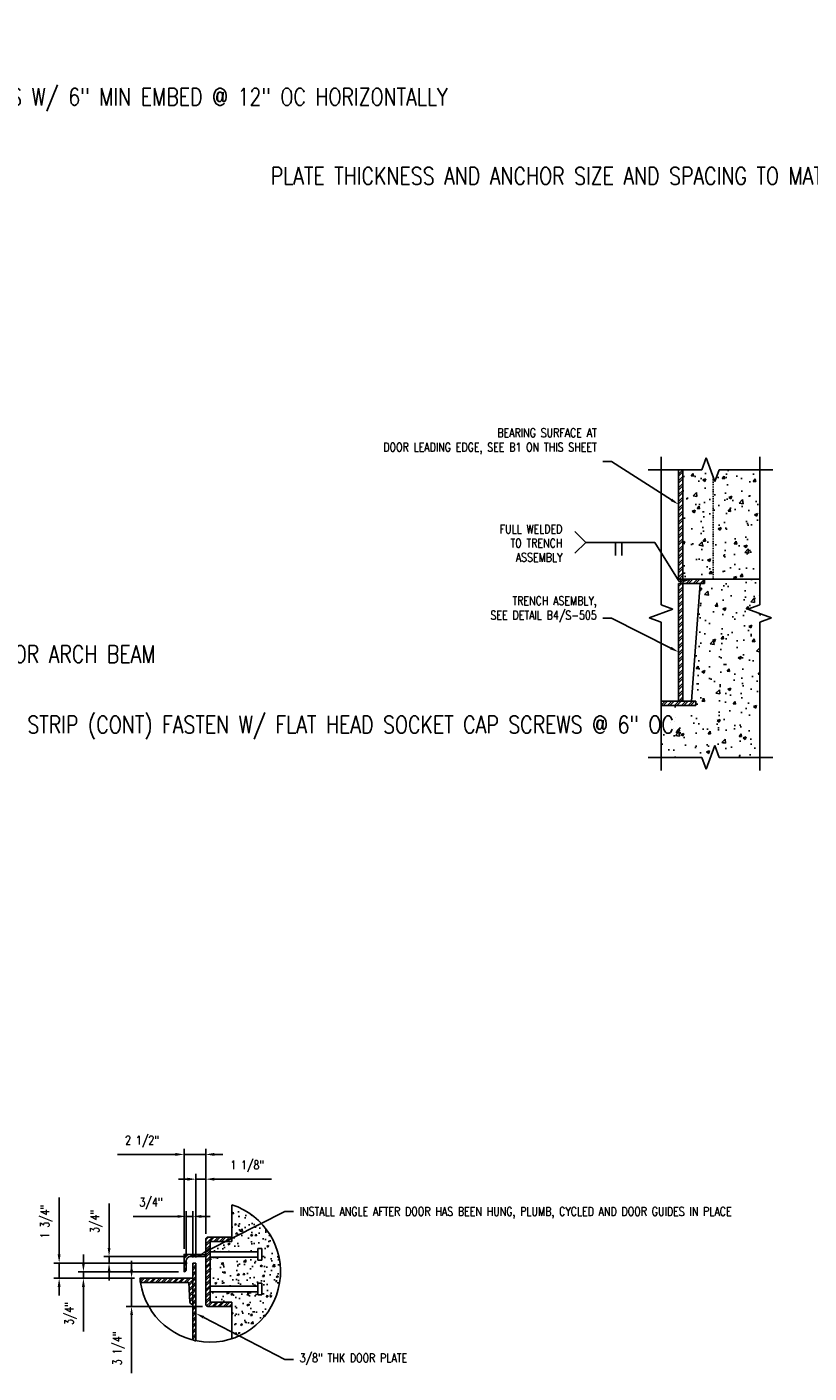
# Model space of a CAD drawing. Header units: inches. Extents: x -1617 to 1000, y 30 to 679.
# Tile 5 of 14: x 146 to 236, y 30 to 186. Entities that reach past the tile are written whole.
import ezdxf
from ezdxf import colors
from ezdxf.entities.mleader import LeaderData, LeaderLine
from ezdxf.math import Vec2, Vec3

# ---------------------------------------------------------------- set-up
doc = ezdxf.new("R2010")
doc.units = ezdxf.units.IN
doc.header["$MEASUREMENT"] = 0
doc.linetypes.add('Hidden 3_32_', pattern=[0.140625, 0.09375, -0.046875])
for name, color, linetype in [('A-DETL-HDLN', 90, 'Hidden 3_32_'), ('M-DETL-PATT', 1, 'Continuous'), ('S-ANNO-DIMS', 1, 'Continuous'), ('S-ANNO-NOTE', 2, 'Continuous'), ('S-ANNO-SYMB', 2, 'Continuous'), ('S-DETL-LIGHT', 2, 'Continuous'), ('S-DETL-MEDM', 3, 'Continuous')]:
    doc.layers.add(name, color=color, linetype=linetype)
doc.layers.add('A-WALL-PATT', color=9, linetype='Continuous', lineweight=18, true_color=0x808080)
doc.styles.add('Annotative', font='romans.shx', dxfattribs={"width": 0.8, "height": 0.125})
doc.dimstyles.new('Annotative', dxfattribs={"dimscale": 0, "dimtxt": 0.125, "dimasz": 0.125, "dimexe": 0.078125, "dimexo": 0.078125, "dimgap": 0.09, "dimtad": 1, "dimdec": 3, "dimzin": 3, "dimdsep": 46, "dimlunit": 4, "dimtxsty": 'Annotative', "dimcen": 0.09, "dimclrt": 2, "dimazin": 2, "dimtfac": 1, "dimtdec": 3, "dimtmove": 0, "dimatfit": 0, "dimfxl": 1, "dimfrac": 2, "dimtolj": 1, "dimtzin": 0, "dimarcsym": 0})
pattern_1 = [(45, (0, -36), (-0.3314563, 0.3314563), []), (45, (0.22097, -36), (-0.3314563, 0.3314563), [])]
pattern_2 = [(45, (18.01057, 0), (-0.3977476, 0.3977476), []), (45, (18.27574, 0), (-0.3977476, 0.3977476), [])]

# ---------------------------------------------------------------- blocks, each defined once
blk = doc.blocks.new('*D21')
at = {"layer": 'Defpoints', "color": 0, "transparency": 16777216}
for p in [(165.13, 42.89), (149.71, 41.14), (159.03, 41.14)]:
    blk.add_point(p, dxfattribs=at)
at = {"layer": 'S-ANNO-DIMS', "color": 0, "lineweight": -2, "transparency": 16777216}
for p, q in [((149.71, 43.89), (149.71, 50.48)), ((164.51, 42.89), (149.08, 42.89)), ((149.71, 41.14), (149.71, 42.89)), ((158.41, 41.14), (149.08, 41.14)), ((149.71, 40.14), (149.71, 39.14))]:
    blk.add_line(p, q, dxfattribs=at)
at = {"layer": 'S-ANNO-DIMS', "color": 0, "transparency": 16777216}
for points in [[(149.54, 43.89), (149.87, 43.89), (149.71, 42.89)], [(149.54, 40.14), (149.87, 40.14), (149.71, 41.14)]]:
    blk.add_solid(points, dxfattribs=at)
at = {"layer": 'S-ANNO-DIMS', "color": 2, "lineweight": -3, "transparency": 16777216, "insert": (148.23, 47.69), "char_height": 1, "attachment_point": 5, "rotation": 90, "style": 'Annotative'}
blk.add_mtext('\\A1;1 3/4"', dxfattribs=at)
blk = doc.blocks.new('*D22')
at = {"layer": 'Defpoints', "color": 0, "transparency": 16777216}
for p in [(159.03, 41.14), (158.07, 37.89), (166.88, 37.89)]:
    blk.add_point(p, dxfattribs=at)
at = {"layer": 'S-ANNO-DIMS', "color": 0, "lineweight": -2, "transparency": 16777216}
for p, q in [((158.07, 42.14), (158.07, 43.14)), ((158.41, 41.14), (157.45, 41.14)), ((158.07, 41.14), (158.07, 37.89)), ((166.26, 37.89), (157.45, 37.89)), ((158.07, 36.89), (158.07, 30.18))]:
    blk.add_line(p, q, dxfattribs=at)
at = {"layer": 'S-ANNO-DIMS', "color": 0, "transparency": 16777216}
for points in [[(157.91, 42.14), (158.24, 42.14), (158.07, 41.14)], [(157.91, 36.89), (158.24, 36.89), (158.07, 37.89)]]:
    blk.add_solid(points, dxfattribs=at)
at = {"layer": 'S-ANNO-DIMS', "color": 2, "lineweight": -3, "transparency": 16777216, "insert": (156.59, 33.04), "char_height": 1, "attachment_point": 5, "rotation": 90, "style": 'Annotative'}
blk.add_mtext('\\A1;3 1/4"', dxfattribs=at)
blk = doc.blocks.new('*D23')
at = {"layer": 'Defpoints', "color": 0, "transparency": 16777216}
for p in [(155.47, 43.64), (164.88, 43.64), (165.13, 42.89)]:
    blk.add_point(p, dxfattribs=at)
at = {"layer": 'S-ANNO-DIMS', "color": 0, "lineweight": -2, "transparency": 16777216}
for p, q in [((155.47, 44.64), (155.47, 49.78)), ((164.26, 43.64), (154.85, 43.64)), ((155.47, 42.89), (155.47, 43.64)), ((164.51, 42.89), (154.85, 42.89)), ((155.47, 41.89), (155.47, 40.89))]:
    blk.add_line(p, q, dxfattribs=at)
at = {"layer": 'S-ANNO-DIMS', "color": 0, "transparency": 16777216}
for points in [[(155.31, 44.64), (155.64, 44.64), (155.47, 43.64)], [(155.31, 41.89), (155.64, 41.89), (155.47, 42.89)]]:
    blk.add_solid(points, dxfattribs=at)
at = {"layer": 'S-ANNO-DIMS', "color": 2, "lineweight": -3, "transparency": 16777216, "insert": (153.99, 47.71), "char_height": 1, "attachment_point": 5, "rotation": 90, "style": 'Annotative'}
blk.add_mtext('\\A1;3/4"', dxfattribs=at)
blk = doc.blocks.new('*D24')
at = {"layer": 'Defpoints', "color": 0, "transparency": 16777216}
for p in [(152.51, 41.14), (159.03, 41.14), (164.13, 41.89)]:
    blk.add_point(p, dxfattribs=at)
at = {"layer": 'S-ANNO-DIMS', "color": 0, "lineweight": -2, "transparency": 16777216}
for p, q in [((152.51, 42.89), (152.51, 43.89)), ((163.51, 41.89), (151.89, 41.89)), ((158.41, 41.14), (151.89, 41.14)), ((152.51, 41.89), (152.51, 41.14)), ((152.51, 40.14), (152.51, 35))]:
    blk.add_line(p, q, dxfattribs=at)
at = {"layer": 'S-ANNO-DIMS', "color": 0, "transparency": 16777216}
for points in [[(152.34, 42.89), (152.68, 42.89), (152.51, 41.89)], [(152.34, 40.14), (152.68, 40.14), (152.51, 41.14)]]:
    blk.add_solid(points, dxfattribs=at)
at = {"layer": 'S-ANNO-DIMS', "color": 2, "lineweight": -3, "transparency": 16777216, "insert": (151.03, 37.07), "char_height": 1, "attachment_point": 5, "rotation": 90, "style": 'Annotative'}
blk.add_mtext('\\A1;3/4"', dxfattribs=at)
blk = doc.blocks.new('*D29')
at = {"layer": 'Defpoints', "color": 0, "transparency": 16777216}
for p in [(165.51, 52.58), (166.63, 45.64), (165.51, 42.89)]:
    blk.add_point(p, dxfattribs=at)
at = {"layer": 'S-ANNO-DIMS', "color": 0, "lineweight": -2, "transparency": 16777216}
for p, q in [((165.51, 43.52), (165.51, 53.21)), ((166.63, 46.27), (166.63, 53.21)), ((164.51, 52.58), (163.51, 52.58)), ((165.51, 52.58), (166.63, 52.58)), ((167.63, 52.58), (174.23, 52.58))]:
    blk.add_line(p, q, dxfattribs=at)
at = {"layer": 'S-ANNO-DIMS', "color": 0, "transparency": 16777216}
for points in [[(164.51, 52.75), (164.51, 52.41), (165.51, 52.58)], [(167.63, 52.75), (167.63, 52.41), (166.63, 52.58)]]:
    blk.add_solid(points, dxfattribs=at)
at = {"layer": 'S-ANNO-DIMS', "color": 2, "transparency": 16777216, "insert": (171.43, 54.06), "char_height": 1, "attachment_point": 5, "style": 'Annotative'}
blk.add_mtext('\\A1;1 1/8"', dxfattribs=at)
blk = doc.blocks.new('*D30')
at = {"layer": 'Defpoints', "color": 0, "transparency": 16777216}
for p in [(164.38, 48.28), (164.38, 43.05), (165.13, 42.89)]:
    blk.add_point(p, dxfattribs=at)
at = {"layer": 'S-ANNO-DIMS', "color": 0, "lineweight": -2, "transparency": 16777216}
for p, q in [((163.38, 48.28), (158.24, 48.28)), ((164.38, 43.68), (164.38, 48.9)), ((165.13, 48.28), (164.38, 48.28)), ((165.13, 43.52), (165.13, 48.9)), ((166.13, 48.28), (167.13, 48.28))]:
    blk.add_line(p, q, dxfattribs=at)
at = {"layer": 'S-ANNO-DIMS', "color": 0, "transparency": 16777216}
for points in [[(163.38, 48.44), (163.38, 48.11), (164.38, 48.28)], [(166.13, 48.44), (166.13, 48.11), (165.13, 48.28)]]:
    blk.add_solid(points, dxfattribs=at)
at = {"layer": 'S-ANNO-DIMS', "color": 2, "transparency": 16777216, "insert": (160.31, 49.76), "char_height": 1, "attachment_point": 5, "style": 'Annotative'}
blk.add_mtext('\\A1;3/4"', dxfattribs=at)
blk = doc.blocks.new('*D76')
at = {"layer": 'Defpoints', "color": 0, "transparency": 16777216}
for p in [(166.63, 55.44), (166.63, 45.64), (164.13, 43.89)]:
    blk.add_point(p, dxfattribs=at)
at = {"layer": 'S-ANNO-DIMS', "color": 0, "lineweight": -2, "transparency": 16777216}
for p, q in [((164.13, 44.52), (164.13, 56.07)), ((166.63, 46.27), (166.63, 56.07)), ((163.13, 55.44), (156.43, 55.44)), ((166.63, 55.44), (164.13, 55.44)), ((167.63, 55.44), (168.63, 55.44))]:
    blk.add_line(p, q, dxfattribs=at)
at = {"layer": 'S-ANNO-DIMS', "color": 0, "transparency": 16777216}
for points in [[(163.13, 55.61), (163.13, 55.27), (164.13, 55.44)], [(167.63, 55.61), (167.63, 55.27), (166.63, 55.44)]]:
    blk.add_solid(points, dxfattribs=at)
at = {"layer": 'S-ANNO-DIMS', "color": 2, "transparency": 16777216, "insert": (159.28, 56.92), "char_height": 1, "attachment_point": 5, "style": 'Annotative'}
blk.add_mtext('\\A1;2 1/2"', dxfattribs=at)

msp = doc.modelspace()

# ---------------------------------------------------------------- hatches: boundary and pattern name
at = {"layer": 'A-WALL-PATT', "lineweight": -3}
h = msp.add_hatch(dxfattribs=at)
h.set_pattern_fill('AR-CONC', color=8, scale=0.5, style=0)
h.set_pattern_definition([(50, (18.0106, 0), (3.5863, -0.31376), [0.375, -4.125]), (355, (18.0106, 0), (-0.693757, 3.76096), [0.3, -3.3]), (100.4514, (18.3094, -0.026), (2.892544, 3.4472), [0.3187, -3.50571]), (46.1842, (18.0106, 1), (5.33621, -0.8276), [0.5625, -6.1875]), (96.6356, (18.455, 0.931), (4.67331, 4.87059), [0.47805, -5.25857]), (351.1842, (18.0106, 1), (4.67331, 4.87059), [0.45, -4.95]), (21, (18.5106, 0.75), (2.984535, -2.013094), [0.375, -4.125]), (326, (18.5106, 0.75), (1.216577, 3.62575), [0.3, -3.3]), (71.4514, (18.7593, 0.5822), (4.20111, 1.612656), [0.3187, -3.50571]), (37.5, (18.0106, 0), (0.060799, 1.664469), [0, -3.26, 0, -3.35, 0, -3.3125]), (7.5, (18.0106, 0), (1.315348, 1.972059), [0, -1.91, 0, -3.185, 0, -1.2625]), (327.5, (16.8956, 0), (2.669112, -0.1127744), [0, -1.25, 0, -3.9, 0, -5.175]), (317.5, (16.3956, 0), (2.91593, 0.500525), [0, -1.625, 0, -2.59, 0, -3.675])])
h.paths.add_polyline_path([(224.3221, 100.1563), (225.4209, 102.6773), (225.9209, 101.3036), (230.6191, 101.3036), (230.6191, 116.9159), (231.9928, 117.4159), (229.2453, 118.4159), (230.6191, 118.9159), (230.6191, 134.5283), (225.9209, 134.5283), (225.4209, 133.1546), (224.4658, 135.7786), (223.9209, 134.5283), (221.7501, 134.5283), (221.7501, 121.8958), (224.2501, 121.8958), (224.2501, 121.3958), (223.741, 121.3958), (222.7501, 107.8036), (223.2501, 107.8036), (223.2501, 107.3036), (219.2226, 107.3036), (219.2226, 101.3036), (223.9046, 101.3036)])
h = msp.add_hatch(dxfattribs=at)
h.set_pattern_fill('ANSI32', color=8, scale=1.5, style=0)
h.set_pattern_definition(pattern_2)
h.paths.add_polyline_path([(223.2321, 107.3036), (223.2501, 107.3036), (223.2501, 107.8036), (219.2226, 107.8036), (219.2226, 107.3036), (222.7501, 107.3036)])
h = msp.add_hatch(dxfattribs=at)
h.set_pattern_fill('AR-CONC', color=8, scale=0.3125, style=0)
h.set_pattern_definition([(50, (0, -36), (2.241438, -0.1961), [0.234375, -2.578125]), (355, (0, -36), (-0.433598, 2.3506), [0.1875, -2.0625]), (100.4514, (0.1868, -36.0163), (1.80784, 2.1545), [0.199188, -2.19107]), (46.1842, (0, -35.375), (3.33513, -0.517248), [0.35156, -3.86719]), (96.6356, (0.278, -35.418), (2.92082, 3.04412), [0.29878, -3.286605]), (351.1842, (0, -35.375), (2.92082, 3.04412), [0.28125, -3.09375]), (21, (0.3125, -35.5312), (1.865335, -1.258184), [0.234375, -2.578125]), (326, (0.3125, -35.5312), (0.76036, 2.266094), [0.1875, -2.0625]), (71.4514, (0.468, -35.636), (2.625695, 1.00791), [0.199188, -2.19107]), (37.5, (0, -36), (0.0379995, 1.0402933), [0, -2.0375, 0, -2.09375, 0, -2.0703125]), (7.5, (0, -36), (0.822092, 1.2325366), [0, -1.19375, 0, -1.990625, 0, -0.7890625]), (327.5, (-0.6969, -36), (1.668195, -0.070484), [0, -0.78125, 0, -2.4375, 0, -3.234375]), (317.5, (-1.0094, -36), (1.822457, 0.312828), [0, -1.015625, 0, -1.61875, 0, -2.296875])])
h.paths.add_polyline_path([(169.6344, 34.1493), (170.2222, 34.3652), (170.7857, 34.6214), (171.3249, 34.9181), (171.8428, 35.2573), (172.3363, 35.6368), (172.7971, 36.0502), (173.2245, 36.498), (173.6191, 36.9796), (173.974, 37.4868), (174.2887, 38.0198), (174.5638, 38.5784), (174.7945, 39.1528), (174.9801, 39.7434), (175.1213, 40.3498), (175.2157, 40.9615), (175.2625, 41.5788), (175.2625, 42.2014), (175.2157, 42.8187), (175.1213, 43.4304), (174.9801, 44.0368), (174.7945, 44.6274), (174.5638, 45.2018), (174.2887, 45.7604), (173.974, 46.2934), (173.6191, 46.8006), (173.2245, 47.2822), (172.7971, 47.73), (172.3363, 48.1434), (171.8428, 48.523), (171.3249, 48.8621), (170.7857, 49.1588), (170.2222, 49.415), (169.6344, 49.6309), (169.6344, 45.3901), (167.1344, 45.3901), (167.1344, 44.2051), (172.6462, 44.2051), (172.6462, 44.5594), (173.1187, 44.5594), (173.1187, 43.2208), (172.6462, 43.2208), (172.6462, 43.5751), (167.1344, 43.5751), (167.1344, 40.2051), (172.6462, 40.2051), (172.6462, 40.5594), (173.1187, 40.5594), (173.1187, 39.2208), (172.6462, 39.2208), (172.6462, 39.5751), (167.1344, 39.5751), (167.1344, 38.3901), (169.6344, 38.3901), (169.6344, 37.8901)])
at = {"layer": 'M-DETL-PATT', "lineweight": -3}
h = msp.add_hatch(dxfattribs=at)
h.set_pattern_fill('ANSI32', color=8, scale=1.5, style=0)
h.set_pattern_definition(pattern_2)
h.paths.add_polyline_path([(221.2501, 121.8958), (221.7501, 121.8958), (221.7501, 134.5283), (221.2501, 134.5283), (221.2501, 122.5521)])
h = msp.add_hatch(dxfattribs=at)
h.set_pattern_fill('ANSI32', color=8, scale=1.5, style=0)
h.set_pattern_definition(pattern_2)
h.paths.add_polyline_path([(221.5001, 107.8036), (221.7501, 107.8036), (221.7501, 121.3958), (221.2501, 121.3958), (221.2501, 107.8036)])
h = msp.add_hatch(dxfattribs=at)
h.set_pattern_fill('ANSI32', color=8, scale=1.5, style=0)
h.set_pattern_definition(pattern_2)
h.paths.add_polyline_path([(221.7501, 121.3958), (224.2501, 121.3958), (224.2501, 121.8958), (221.5001, 121.8958), (221.5001, 121.3958), (221.5871, 121.3958)])
h = msp.add_hatch(dxfattribs=at)
h.set_pattern_fill('ANSI32', color=8, scale=1.25, style=0)
h.set_pattern_definition(pattern_1)
h.paths.add_polyline_path([(169.6344, 37.8901), (169.6344, 38.3901), (167.1344, 38.3901), (167.1344, 45.3901), (169.6344, 45.3901), (169.6344, 45.8901), (166.8844, 45.8901), (166.8197, 45.8816), (166.7594, 45.8566), (166.7076, 45.8169), (166.6679, 45.7651), (166.6429, 45.7048), (166.6344, 45.6401), (166.6344, 38.1401), (166.6429, 38.0754), (166.6679, 38.0151), (166.7076, 37.9633), (166.7594, 37.9236), (166.8197, 37.8986), (166.8844, 37.8901)])
h = msp.add_hatch(dxfattribs=at)
h.set_pattern_fill('ANSI32', color=8, scale=1.5, style=0)
h.set_pattern_definition([(45, (66.13076, -97.2818), (-0.3977476, 0.3977476), []), (45, (66.3959, -97.2818), (-0.3977476, 0.3977476), [])])
edge = h.paths.add_edge_path()
edge.add_line((166.6344, 43.8901), (164.1344, 43.8901))
edge.add_line((164.1344, 43.8901), (164.1344, 41.8901))
edge.add_arc((164.1344, 42.1401), 0.25, 270, 360)
edge.add_line((164.3844, 42.1401), (164.3844, 43.1401))
edge.add_arc((164.8844, 43.1401), 0.5, 90, 180, ccw=False)
edge.add_line((164.8844, 43.6401), (166.3844, 43.6401))
edge.add_arc((166.3844, 43.8901), 0.25, 270, 360)
h = msp.add_hatch(dxfattribs=at)
h.set_pattern_fill('ANSI32', color=8, scale=1.25, style=0)
h.set_pattern_definition(pattern_1)
h.paths.add_polyline_path([(165.5094, 33.9071), (165.5094, 42.8901), (165.1344, 42.8901), (165.1344, 33.9897), (165.4288, 33.9239)])
h = msp.add_hatch(dxfattribs=at)
h.set_pattern_fill('ANSI32', color=8, scale=1.25, style=0)
h.set_pattern_definition(pattern_1)
h.paths.add_polyline_path([(165.051, 38.1401), (165.1344, 38.1401), (165.1344, 41.1401), (159.0346, 41.1401), (159.0617, 40.8896), (159.0965, 40.6401), (164.6856, 40.6401), (164.8013, 38.3773), (164.8125, 38.3152), (164.8389, 38.2578), (164.8788, 38.2089), (164.9297, 38.1715), (164.9884, 38.1481)])

# ---------------------------------------------------------------- linework, layer by layer
at = {"layer": 'A-DETL-HDLN', "lineweight": -3}
msp.add_line((225.2468, 121.9767), (225.2468, 133.6326), dxfattribs=at)
at = {"layer": 'S-ANNO-SYMB', "lineweight": -3}
msp.add_line((210.5154, 126.1328), (218.5143, 126.1328), dxfattribs=at)
at = {"layer": 'S-DETL-LIGHT', "lineweight": -3}
for p, q in [((219.2226, 118.9159), (219.2226, 136.0283)), ((223.9209, 134.5283), (224.4209, 135.902)), ((224.4209, 135.902), (225.4209, 133.1546)), ((230.6191, 118.9159), (230.6191, 136.0283)), ((217.7226, 134.5283), (223.9209, 134.5283)), ((225.4209, 133.1546), (225.9209, 134.5283)), ((225.9209, 134.5283), (232.1191, 134.5283)), ((209.2654, 127.3828), (210.5154, 126.1328)), ((210.5154, 126.1328), (209.2654, 124.8828)), ((213.9526, 126.1328), (213.9526, 124.6328)), ((214.7026, 126.1328), (214.7026, 124.6328)), ((224.2501, 121.8958), (230.6191, 121.8958)), ((217.8489, 117.4159), (220.5964, 118.4159)), ((220.5964, 118.4159), (219.2226, 118.9159)), ((229.2453, 118.4159), (230.6191, 118.9159)), ((231.9928, 117.4159), (229.2453, 118.4159)), ((219.2226, 116.9159), (217.8489, 117.4159)), ((219.2226, 99.8036), (219.2226, 116.9159)), ((230.6191, 116.9159), (231.9928, 117.4159)), ((230.6191, 99.8036), (230.6191, 116.9159)), ((224.4209, 99.9298), (225.4209, 102.6773)), ((225.4209, 102.6773), (225.9209, 101.3036)), ((217.7226, 101.3036), (223.9209, 101.3036)), ((223.9209, 101.3036), (224.4209, 99.9298)), ((225.9209, 101.3036), (232.1191, 101.3036)), ((169.6344, 45.3901), (169.6344, 49.6309)), ((166.6344, 45.6401), (166.6344, 38.1401)), ((169.6344, 45.8901), (166.8844, 45.8901)), ((167.1344, 38.3901), (167.1344, 45.3901)), ((167.1344, 45.3901), (169.6344, 45.3901)), ((167.1344, 44.2051), (172.6462, 44.2051)), ((172.6462, 43.5751), (167.1344, 43.5751)), ((172.6462, 44.5594), (173.1187, 44.5594)), ((172.6462, 44.5594), (172.6462, 43.2208)), ((173.1187, 43.2208), (173.1187, 44.5594)), ((165.5094, 42.8901), (165.1344, 42.8901)), ((165.1344, 42.8901), (165.1344, 33.9897)), ((165.5094, 33.9071), (165.5094, 42.8901)), ((172.6462, 43.2208), (173.1187, 43.2208)), ((159.0965, 40.6401), (164.6856, 40.6401)), ((164.6856, 40.6401), (164.8013, 38.3773)), ((172.6462, 40.5594), (173.1187, 40.5594)), ((172.6462, 39.2208), (172.6462, 40.5594)), ((173.1187, 40.5594), (173.1187, 39.2208)), ((167.1344, 40.2051), (172.6462, 40.2051)), ((172.6462, 39.5751), (167.1344, 39.5751)), ((173.1187, 39.2208), (172.6462, 39.2208)), ((165.051, 38.1401), (165.1344, 38.1401)), ((166.8844, 37.8901), (169.6344, 37.8901)), ((169.6344, 38.3901), (167.1344, 38.3901)), ((169.6344, 38.3901), (169.6344, 34.1493))]:
    msp.add_line(p, q, dxfattribs=at)
for centre, radius, start, end in [((167.1344, 41.8901), 8.1345, 188.839472, 72.101409), ((166.8844, 45.6401), 0.25, 90, 180), ((167.1344, 41.8901), 8.1345, 185.290182, 188.839472), ((165.051, 38.3901), 0.25, 182.928842, 270), ((166.8844, 38.1401), 0.25, 180, 270), ((167.0719, 41.8901), 8.1345, 256.220661, 258.925614)]:
    msp.add_arc(centre, radius, start, end, dxfattribs=at)
at = {"layer": 'S-DETL-MEDM', "lineweight": -3}
for p, q in [((221.2501, 121.8958), (221.2501, 134.5283)), ((221.7501, 121.8958), (221.7501, 134.5283)), ((224.2501, 121.8958), (221.2501, 121.8958)), ((221.2501, 107.8036), (221.2501, 121.3958)), ((221.2501, 121.3958), (224.2501, 121.3958)), ((221.5001, 121.3958), (221.5001, 121.8958)), ((221.7501, 121.3958), (221.7501, 107.8036)), ((222.7501, 107.8036), (223.741, 121.3958)), ((224.2501, 121.3958), (224.2501, 121.8958)), ((223.2501, 107.8036), (219.2226, 107.8036)), ((219.2226, 107.3036), (223.2501, 107.3036)), ((223.2501, 107.3036), (223.2501, 107.8036)), ((166.6344, 45.6401), (166.6344, 38.1401)), ((169.6344, 45.8901), (166.8844, 45.8901)), ((167.1344, 38.3901), (167.1344, 45.3901)), ((167.1344, 45.3901), (169.6344, 45.3901)), ((165.1344, 42.8901), (165.5094, 42.8901)), ((165.1344, 33.9897), (165.1344, 42.8901)), ((165.5094, 33.8836), (165.5094, 42.8901)), ((159.0346, 41.1401), (165.1344, 41.1401)), ((159.0965, 40.6401), (164.6856, 40.6401)), ((164.6856, 40.6401), (164.8015, 38.3741)), ((165.1344, 38.1369), (165.0512, 38.1369)), ((166.8844, 37.8901), (169.6344, 37.8901)), ((169.6344, 38.3901), (167.1344, 38.3901))]:
    msp.add_line(p, q, dxfattribs=at)
msp.add_lwpolyline([(166.6344, 43.8901), (164.1344, 43.8901), (164.1344, 41.8901, 0.41421356), (164.3844, 42.1401), (164.3844, 43.1401, -0.41421356), (164.8844, 43.6401), (166.3844, 43.6401, 0.41421356), (166.6344, 43.8901, 0)], format="xyb", close=True, dxfattribs=at)
for centre, start, end in [((166.8844, 45.6401), 90, 180), ((165.0512, 38.3869), 182.928842, 270), ((166.8844, 38.1401), 180, 270)]:
    msp.add_arc(centre, 0.25, start, end, dxfattribs=at)

# ---------------------------------------------------------------- texts
at = {"layer": 'S-ANNO-NOTE', "lineweight": -3, "insert": (207.8212, 128.1785), "char_height": 1, "width": 9.017953, "attachment_point": 3, "line_spacing_factor": 0.981704, "style": 'Annotative', "bg_fill": 2}
msp.add_mtext('\\pxt3.2,6.4,9.6,12.8,16,19.2,22.4,25.6,28.8,32,35.2,38.4,41.6,44.8,48,51.2,54.4,57.6,60.8,64,67.2,70.4,73.6,76.8,80,83.2,86.4,89.6,92.8,96,99.2,102.4;{FULL WELDED\\PTO TRENCH\\PASSEMBLY}', dxfattribs=at)

# ---------------------------------------------------------------- dimensions: what is measured, and where the dimension line sits
at = {"layer": 'S-ANNO-DIMS'}
dim = msp.add_linear_dim(base=(166.6344, 55.4412), p1=(164.1344, 43.8901), p2=(166.6344, 45.6401), angle=180, dimstyle='Annotative', override={"dimpost": '\\X'}, dxfattribs=at)
dim.commit()
dim.dimension.update_dxf_attribs({"geometry": '*D76', "text_midpoint": (159.2811, 55.4412), "dimtype": 160})
dim = msp.add_linear_dim(base=(165.5094, 52.5806), p1=(166.6344, 45.6401), p2=(165.5094, 42.8901), dimstyle='Annotative', override={"dimpost": '\\X'}, dxfattribs=at)
dim.commit()
dim.dimension.update_dxf_attribs({"geometry": '*D29', "text_midpoint": (171.4306, 52.5806), "dimtype": 160})
at = {"layer": 'S-ANNO-DIMS', "lineweight": -3}
for base, p1, picture, middle in [((149.7072, 41.1401), (165.1344, 42.8901), '*D21', (149.7072, 47.6863)), ((152.5102, 41.1401), (164.1344, 41.8901), '*D24', (152.5102, 37.0677))]:
    dim = msp.add_linear_dim(base=base, p1=p1, p2=(159.0346, 41.1401), angle=90, dimstyle='Annotative', override={"dimpost": '\\X'}, dxfattribs=at)
    dim.commit()
    dim.dimension.update_dxf_attribs({"geometry": picture, "text_midpoint": middle, "dimtype": 160})
for base, p1, p2, picture, middle in [((155.473, 43.6401), (165.1344, 42.8901), (164.8844, 43.6401), '*D23', (153.9911, 47.7125)), ((158.0749, 37.8901), (159.0346, 41.1401), (166.8844, 37.8901), '*D22', (156.593, 33.0368))]:
    dim = msp.add_linear_dim(base=base, p1=p1, p2=p2, angle=90, dimstyle='Annotative', override={"dimpost": '\\X'}, dxfattribs=at)
    dim.commit()
    dim.dimension.update_dxf_attribs({"geometry": picture, "text_midpoint": middle})
at = {"layer": 'S-ANNO-DIMS'}
dim = msp.add_linear_dim(base=(164.3844, 48.2776), p1=(165.1344, 42.8901), p2=(164.3844, 43.0505), dimstyle='Annotative', override={"dimpost": '\\X'}, dxfattribs=at)
dim.commit()
dim.dimension.update_dxf_attribs({"geometry": '*D30', "text_midpoint": (160.312, 49.7595)})

# ---------------------------------------------------------------- leaders
at = {"layer": 'S-ANNO-NOTE', "lineweight": -3}
ml = msp.add_multileader_mtext('Standard', dxfattribs=at)
ml.set_content('\\A1;FACE OF BEAM', color=256, style='Annotative')
ml.set_leader_properties(color=1, linetype='ByLayer', lineweight=-1)
ml.build(insert=Vec2(0, 0))
ml.multileader.update_dxf_attribs({"text_right_attachment_type": 3, "dogleg_length": 0.125, "arrow_head_size": 2, "scale": 16})
ctx = ml.context
ctx.base_point, ctx.scale, ctx.char_height, ctx.arrow_head_size, ctx.landing_gap_size, ctx.plane_origin = Vec3(114.1286, 184.6364), 16, 2, 2, 1.4375, Vec3(108.753, 178.271)
ctx.right_attachment = 3
notes = []
notes.append((ctx, [(0, (1, 1, 0), (112.1286, 184.6364), (1, 0), 2, [(0, [(103.5036, 158.5814)], 0, [])])]))
ctx.mtext.insert, ctx.mtext.width, ctx.mtext.flow_direction = Vec3(115.5661, 185.6364), 27.723829, 5
ml = msp.add_multileader_mtext('Standard', dxfattribs=at)
ml.set_content('\\A1;(2) - 1/2" DIA SS HAS W/ 6" MIN EMBED @ 12" OC HORIZONTALLY', color=256, style='Annotative')
ml.set_leader_properties(color=1, linetype='ByLayer', lineweight=-1)
ml.build(insert=Vec2(0, 0))
ml.multileader.update_dxf_attribs({"text_right_attachment_type": 3, "dogleg_length": 0.125, "arrow_head_size": 2, "scale": 16})
ctx = ml.context
ctx.base_point, ctx.scale, ctx.char_height, ctx.arrow_head_size, ctx.landing_gap_size, ctx.plane_origin = Vec3(117.9947, 177.5969), 16, 2, 2, 1.4375, Vec3(111.9167, 171.2315)
ctx.right_attachment = 3
notes.append((ctx, [(0, (1, 1, 0), (115.9947, 177.5969), (1, 0), 2, [(0, [(104.3763, 141.4869)], 0, [])])]))
ctx.mtext.insert, ctx.mtext.width, ctx.mtext.flow_direction = Vec3(119.4322, 178.5969), 30.708794, 5
ml = msp.add_multileader_mtext('Standard', dxfattribs=at)
ml.set_content('\\pxt3.2,6.4,9.6,12.8,16,19.2,22.4,25.6,28.8,32,35.2,38.4,41.6,44.8,48,51.2,54.4,57.6,60.8,64,67.2,70.4,73.6,76.8,80,83.2,86.4,89.6,92.8,96,99.2,102.4;PLATE THICKNESS AND ANCHOR SIZE AND SPACING TO MATCH POCKET WELDMENT ON C3 SHEET S-510', color=256, style='Annotative')
ml.set_leader_properties(color=1, linetype='ByLayer', lineweight=-1)
ml.build(insert=Vec2(0, 0))
ml.multileader.update_dxf_attribs({"text_right_attachment_type": 3, "dogleg_length": 0.125, "arrow_head_size": 2, "scale": 16})
ctx = ml.context
ctx.base_point, ctx.scale, ctx.char_height, ctx.arrow_head_size, ctx.landing_gap_size, ctx.plane_origin = Vec3(251.1937, 168.4623), 16, 2, 2, 1.4375, Vec3(339.9832, 139.0178)
ctx.right_attachment, ctx.text_align_type = 3, 2
notes.append((ctx, [(0, (1, 1, 0), (289.4799, 155.1289), (-1, 0), 1.5826, [(1, [(320.901, 144.7548), (311.4467, 144.7504)], 0, [])])]))
ctx.mtext.insert, ctx.mtext.width, ctx.mtext.alignment, ctx.mtext.flow_direction = Vec3(286.4598, 169.4623), 34.433621, 3, 5
ml = msp.add_multileader_mtext('Standard', dxfattribs=at)
ml.set_content('\\pxt3.2,6.4,9.6,12.8,16,19.2,22.4,25.6,28.8,32,35.2,38.4,41.6,44.8,48,51.2,54.4,57.6,60.8,64,67.2,70.4,73.6,76.8,80,83.2,86.4,89.6,92.8,96,99.2,102.4;{\\C256;BEARING SURFACE AT\\PDOOR LEADING EDGE, SEE B1 ON THIS SHEET}', color=256, style='Annotative')
ml.set_leader_properties(color=1, linetype='ByLayer', lineweight=-1)
ml.build(insert=Vec2(0, 0))
ml.multileader.update_dxf_attribs({"text_right_attachment_type": 3, "dogleg_length": 0.125, "arrow_head_size": 1, "scale": 8})
ctx = ml.context
ctx.base_point, ctx.scale, ctx.char_height, ctx.arrow_head_size, ctx.landing_gap_size, ctx.plane_origin = Vec3(195.1898, 138.7964), 8, 1, 1, 0.7188, Vec3(221.2501, 130.5084)
ctx.right_attachment, ctx.text_align_type = 3, 2
notes.append((ctx, [(0, (1, 1, 0), (213.513, 135.4631), (-1, 0), 1, [(0, [(221.2501, 130.5084)], 0, [])])]))
ctx.mtext.insert, ctx.mtext.width, ctx.mtext.defined_height, ctx.mtext.alignment, ctx.mtext.flow_direction = Vec3(211.7943, 139.2964), 16.649236, 19.4491, 3, 5
ml = msp.add_multileader_mtext('Standard', dxfattribs=at)
ml.set_content('\\pxt3.2,6.4,9.6,12.8,16,19.2,22.4,25.6,28.8,32,35.2,38.4,41.6,44.8,48,51.2,54.4,57.6,60.8,64,67.2,70.4,73.6,76.8,80,83.2,86.4,89.6,92.8,96,99.2,102.4;{\\C256;TRENCH ASEMBLY, \\PSEE DETAIL B4/S-505}', color=256, style='Annotative')
ml.set_leader_properties(color=1, linetype='ByLayer', lineweight=-1)
ml.build(insert=Vec2(0, 0))
ml.multileader.update_dxf_attribs({"text_right_attachment_type": 3, "dogleg_length": 0.125, "arrow_head_size": 1, "scale": 8})
ctx = ml.context
ctx.base_point, ctx.scale, ctx.char_height, ctx.arrow_head_size, ctx.landing_gap_size, ctx.plane_origin = Vec3(197.2851, 119.2286), 8, 1, 1, 0.7188, Vec3(221.2501, 113.2359)
ctx.right_attachment, ctx.text_align_type = 3, 2
notes.append((ctx, [(0, (1, 1, 0), (213.513, 117.3714), (-1, 0), 1, [(0, [(221.2501, 113.4646)], 0, [])])]))
ctx.mtext.insert, ctx.mtext.width, ctx.mtext.alignment, ctx.mtext.flow_direction = Vec3(211.7943, 119.8952), 16.649236, 3, 5
ml = msp.add_multileader_mtext('Standard', dxfattribs=at)
ml.set_content('BOT OF HEADER BEAM OR ARCH BEAM', color=256, style='Annotative')
ml.set_leader_properties(color=1, linetype='ByLayer', lineweight=-1)
ml.build(insert=Vec2(0, 0))
ml.multileader.update_dxf_attribs({"text_right_attachment_type": 3, "dogleg_length": 0.125, "arrow_head_size": 2, "scale": 16})
ctx = ml.context
ctx.base_point, ctx.scale, ctx.char_height, ctx.arrow_head_size, ctx.landing_gap_size, ctx.plane_origin = Vec3(117.9947, 113.2239), 16, 2, 2, 1.4375, Vec3(111.9167, 121.0417)
ctx.right_attachment = 3
notes.append((ctx, [(0, (1, 1, 0), (115.9947, 113.2239), (1, 0), 2, [(0, [(111.9167, 121.0417)], 0, [])])]))
ctx.mtext.insert, ctx.mtext.width, ctx.mtext.flow_direction = Vec3(119.4322, 114.2239), 26.952712, 5
ml = msp.add_multileader_mtext('Standard', dxfattribs=at)
ml.set_content('SLIDING DOOR', color=256, style='Annotative')
ml.set_leader_properties(color=1, linetype='ByLayer', lineweight=-1)
ml.build(insert=Vec2(0, 0))
ml.multileader.update_dxf_attribs({"text_right_attachment_type": 3, "dogleg_length": 0.125, "arrow_head_size": 2, "scale": 16})
ctx = ml.context
ctx.base_point, ctx.scale, ctx.char_height, ctx.arrow_head_size, ctx.landing_gap_size, ctx.plane_origin = Vec3(61.0117, 109.1158), 16, 2, 2, 1.4375, Vec3(23.6872, 121.0417)
ctx.right_attachment = 3
notes.append((ctx, [(1, (1, 1, 0), (82.4962, 109.1158), (-1, 0), 2, [(0, [(90.6286, 116.107)], 0, [])])]))
ctx.mtext.insert, ctx.mtext.width, ctx.mtext.flow_direction = Vec3(62.4492, 110.1158), 26.952712, 5
ml = msp.add_multileader_mtext('Standard', dxfattribs=at)
ml.set_content('\\pxt3.2,6.4,9.6,12.8,16,19.2,22.4,25.6,28.8,32,35.2,38.4,41.6,44.8,48,51.2,54.4,57.6,60.8,64,67.2,70.4,73.6,76.8,80,83.2,86.4,89.6,92.8,96,99.2,102.4;INSTALL ANGLE AFTER DOOR HAS BEEN HUNG, PLUMB, CYCLED AND DOOR GUIDES IN PLACE', color=256, style='Annotative')
ml.set_leader_properties(color=1, linetype='ByLayer', lineweight=-1)
ml.build(insert=Vec2(0, 0))
ml.multileader.update_dxf_attribs({"text_right_attachment_type": 3, "dogleg_length": 0.125, "arrow_head_size": 1, "scale": 8})
ctx = ml.context
ctx.base_point, ctx.scale, ctx.char_height, ctx.arrow_head_size, ctx.landing_gap_size, ctx.plane_origin = Vec3(176.7632, 48.8555), 8, 1, 1, 0.7188, Vec3(166.0032, 43.6615)
ctx.right_attachment = 3
notes.append((ctx, [(0, (1, 1, 0), (175.7632, 48.8555), (1, 0), 1, [(0, [(166.0032, 43.8901)], 0, [])])]))
ctx.mtext.insert, ctx.mtext.width, ctx.mtext.flow_direction = Vec3(177.482, 49.3555), 16.649236, 5
ml = msp.add_multileader_mtext('Standard', dxfattribs=at)
ml.set_content('\\pxt3.2,6.4,9.6,12.8,16,19.2,22.4,25.6,28.8,32,35.2,38.4,41.6,44.8,48,51.2,54.4,57.6,60.8,64,67.2,70.4,73.6,76.8,80,83.2,86.4,89.6,92.8,96,99.2,102.4;3/8" THK DOOR PLATE', color=256, style='Annotative')
ml.set_leader_properties(color=1, linetype='ByLayer', lineweight=-1)
ml.build(insert=Vec2(0, 0))
ml.multileader.update_dxf_attribs({"text_right_attachment_type": 3, "dogleg_length": 0.125, "arrow_head_size": 1, "scale": 8})
ctx = ml.context
ctx.base_point, ctx.scale, ctx.char_height, ctx.arrow_head_size, ctx.landing_gap_size, ctx.plane_origin = Vec3(176.7632, 31.7678), 8, 1, 1, 0.7188, Vec3(166.0032, 36.9619)
ctx.right_attachment = 3
notes.append((ctx, [(0, (1, 1, 0), (175.7632, 31.7678), (1, 0), 1, [(0, [(165.5094, 37.0786)], 0, [])])]))
ctx.mtext.insert, ctx.mtext.width, ctx.mtext.flow_direction = Vec3(177.482, 32.4345), 16.649236, 5
at = {"layer": 'S-ANNO-SYMB', "lineweight": -3}
ml = msp.add_multileader_mtext('Standard', dxfattribs=at)
ml.set_content('', color=256, style='Annotative')
ml.set_leader_properties(color=256, linetype='ByLayer', lineweight=-1)
ml.build(insert=Vec2(0, 0))
ml.multileader.update_dxf_attribs({"has_dogleg": 0, "text_right_attachment_type": 3, "dogleg_length": 0.125, "arrow_head_size": 1, "scale": 8})
ctx = ml.context
ctx.base_point, ctx.scale, ctx.char_height, ctx.arrow_head_size, ctx.landing_gap_size, ctx.plane_origin = Vec3(217.0768, 126.1328), 8, 1, 1, 0.7188, Vec3(222.7501, 121.8958)
ctx.right_attachment, ctx.text_align_type = 3, 2
notes.append((ctx, [(0, (1, 1, 0), (219.5143, 126.1328), (-1, 0), 1, [(1, [(222.7501, 121.8958), (221.3083, 121.6044)], 0, [])])]))
ctx.mtext.insert, ctx.mtext.alignment, ctx.mtext.flow_direction = Vec3(217.7956, 126.6328), 3, 5
for ctx, leaders in notes:
    for number, flags, end, landing, length, lines in leaders:
        leader = LeaderData()
        leader.index, (leader.has_last_leader_line, leader.has_dogleg_vector, leader.attachment_direction) = number, flags
        leader.last_leader_point, leader.dogleg_vector, leader.dogleg_length = Vec3(end), Vec3(landing), length
        for number, points, colour, breaks in lines:
            line = LeaderLine()
            line.index, line.vertices, line.color, line.breaks = number, Vec3.list(points), colors.encode_raw_color(colour), breaks
            leader.lines.append(line)
        ctx.leaders.append(leader)

# ---------------------------------------------------------------- next in the draw order: leaders
at = {"layer": 'S-ANNO-NOTE', "lineweight": -3}
ml = msp.add_multileader_mtext('Standard', dxfattribs=at)
ml.set_content('1/2" THK SS PL AT\\PTRENCH ENDS TO\\PMATCH HEIGHT OF TRENCH', color=256, style='Annotative')
ml.set_leader_properties(color=1, linetype='ByLayer', lineweight=-1)
ml.build(insert=Vec2(0, 0))
ml.multileader.update_dxf_attribs({"text_right_attachment_type": 3, "dogleg_length": 0.125, "arrow_head_size": 2, "scale": 16})
ctx = ml.context
ctx.base_point, ctx.scale, ctx.char_height, ctx.arrow_head_size, ctx.landing_gap_size, ctx.plane_origin = Vec3(253.6083, 138.5449), 16, 2, 2, 1.4375, Vec3(324.3459, 114.4213)
ctx.right_attachment, ctx.text_align_type = 3, 2
notes = []
notes.append((ctx, [(0, (1, 1, 0), (290.8642, 131.4972), (-1, 0), 2, [(0, [(304.2521, 123.1837)], 0, [])])]))
ctx.mtext.insert, ctx.mtext.width, ctx.mtext.alignment, ctx.mtext.flow_direction = Vec3(287.4267, 139.5449), 40.341112, 3, 5
ml = msp.add_multileader_mtext('Standard', dxfattribs=at)
ml.set_content('2" NEOPRENE WEATHER STRIP (CONT) FASTEN W/ FLAT HEAD SOCKET CAP SCREWS @ 6" OC.', color=256, style='Annotative')
ml.set_leader_properties(color=1, linetype='ByLayer', lineweight=-1)
ml.build(insert=Vec2(0, 0))
ml.multileader.update_dxf_attribs({"text_right_attachment_type": 3, "dogleg_length": 0.125, "arrow_head_size": 2, "scale": 16})
ctx = ml.context
ctx.base_point, ctx.scale, ctx.char_height, ctx.arrow_head_size, ctx.landing_gap_size, ctx.plane_origin = Vec3(117.9947, 105.0857), 16, 2, 2, 1.4375, Vec3(111.9167, 112.3424)
ctx.right_attachment = 3
notes.append((ctx, [(0, (1, 1, 0), (115.9947, 105.0857), (1, 0), 2, [(0, [(100.8757, 133.6121)], 0, [])])]))
ctx.mtext.insert, ctx.mtext.width, ctx.mtext.defined_height, ctx.mtext.flow_direction = Vec3(119.4322, 106.0857), 36.999818, 17.0373, 5
for ctx, leaders in notes:
    for number, flags, end, landing, length, lines in leaders:
        leader = LeaderData()
        leader.index, (leader.has_last_leader_line, leader.has_dogleg_vector, leader.attachment_direction) = number, flags
        leader.last_leader_point, leader.dogleg_vector, leader.dogleg_length = Vec3(end), Vec3(landing), length
        for number, points, colour, breaks in lines:
            line = LeaderLine()
            line.index, line.vertices, line.color, line.breaks = number, Vec3.list(points), colors.encode_raw_color(colour), breaks
            leader.lines.append(line)
        ctx.leaders.append(leader)

doc.saveas('drawing.dxf')
